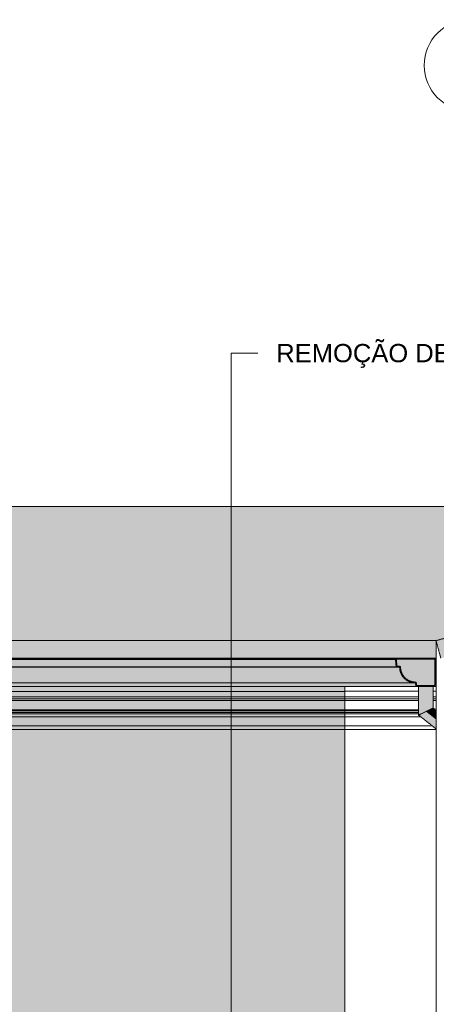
# Model space of a CAD drawing. Header units: millimetres. Extents: x -21497 to 33161, y -1951 to 8822.
# Tile 18 of 33: x -8372 to -6092, y 3435 to 8822. Entities that reach past the tile are written whole.
import ezdxf

# ---------------------------------------------------------------- set-up
doc = ezdxf.new("R2010")
doc.units = ezdxf.units.MM
doc.linetypes.add('_Tracejado médio', pattern=[4, 3, -1])
for name, color, linetype, lineweight in [('A-GENM', 13, 'Continuous', 25), ('A-ROOF', 132, 'Continuous', 25), ('A-ROOF-OTLN', 132, 'Continuous', 25), ('A-ROOF-PATT', 132, 'Continuous', 25), ('A-WALL', 113, 'Continuous', 18), ('G-ANNO-TEXT', 231, 'Continuous', 9), ('S-GRID-IDEN', 1, 'Continuous', 9)]:
    doc.layers.add(name, color=color, linetype=linetype, lineweight=lineweight)
doc.styles.add('Arial_3', font='arial.ttf', dxfattribs={"height": 100})

# ---------------------------------------------------------------- blocks, each defined once
blk = doc.blocks.new('Generic Models 24 - Generic Models 24-3312760-CORTE E - MANTER _ DEMOLIR')
at = {"layer": 'A-GENM', "linetype": '_Tracejado médio', "lineweight": 18}
for points in [[(-6189.4, 5017.8), (-6149.4, 5037.2), (-6149.4, 5173.7), (-6189.4, 5173.1), (-6189.4, 5038.7)], [(-6149.4, 5037.2), (-6109.4, 5056.6), (-6109.4, 5173.7), (-6149.4, 5173.1), (-6149.4, 5038.7)], [(-6093.5, 4942.2), (-6093.5, 4993.1), (-6149.4, 5037.2), (-6189.4, 5017.8), (-6130.7, 4971.5)], [(-6093.5, 4993.1), (-6093.5, 5044.1), (-6109.4, 5056.6), (-6149.4, 5037.2), (-6118.7, 5013)]]:
    blk.add_hatch(color=41, dxfattribs=at).paths.add_polyline_path(points, flags=0)
at = {"layer": 'A-GENM', "color": 40, "linetype": '_Tracejado médio', "lineweight": 18}
for p, q in [((-6189.4, 5173.1), (-6189.4, 5017.8)), ((-6109.4, 5056.6), (-6109.4, 5173.1)), ((-6189.4, 5017.8), (-6093.5, 4942.2)), ((-6093.5, 5044.1), (-6109.4, 5056.6))]:
    blk.add_line(p, q, dxfattribs=at)
for points, knots in [([(-6189.4, 5017.8), (-6189.4, 5017.8), (-6188.5, 5018.2), (-6184.4, 5020.2), (-6179, 5022.8), (-6173.8, 5025.3), (-6168, 5028.2), (-6159.8, 5032.1), (-6152.9, 5035.5), (-6149.4, 5037.2)], [0.5, 0.5, 0.5, 0.5, 0.5833333, 0.6666667, 0.75, 0.7916667, 0.8333333, 0.9166667, 1, 1, 1, 1]), ([(-6149.4, 5037.2), (-6145.9, 5038.9), (-6138.9, 5042.2), (-6130.8, 5046.2), (-6124.9, 5049), (-6119.7, 5051.6), (-6114.3, 5054.2), (-6110.3, 5056.1), (-6109.4, 5056.6), (-6109.4, 5056.6)], [0, 0, 0, 0, 0.0833333, 0.1666667, 0.2083333, 0.25, 0.3333333, 0.4166667, 0.5, 0.5, 0.5, 0.5])]:
    blk.add_open_spline(points, degree=3, knots=knots, dxfattribs=at)
blk = doc.blocks.new('ORNAMENTO SUPERIOR - ORNAMENTO SUPERIOR-4323885-CORTE E - MANTER _ DEMOLIR')
at = {"layer": 'A-GENM', "lineweight": 18}
for p, q in [((-6093.5, 5328.7), (-6593.5, 5328.7)), ((-6094.9, 5287.4), (-6093.5, 5287.4)), ((-6094.9, 5282.4), (-6093.5, 5282.4)), ((-6094.9, 5277.4), (-6093.5, 5277.4)), ((-6094.9, 5267.4), (-6093.5, 5267.4)), ((-6094.9, 5262.4), (-6093.5, 5262.4)), ((-6094.9, 5257.4), (-6093.5, 5257.4)), ((-6094.9, 5252.4), (-6093.5, 5252.4)), ((-6094.9, 5232.4), (-6093.5, 5232.4)), ((-6094.9, 5202.4), (-6093.5, 5202.4)), ((-6094.9, 5192.4), (-6093.5, 5192.4)), ((-6094.9, 5187.4), (-6093.5, 5187.4)), ((-6094.9, 5176.7), (-6093.5, 5176.7)), ((-6593.5, 5147.5), (-6189.4, 5147.5)), ((-6109.4, 5147.5), (-6093.5, 5147.5)), ((-6593.5, 5116.7), (-6189.4, 5116.7)), ((-6593.5, 5106.7), (-6189.4, 5106.7)), ((-6593.5, 5096.7), (-6189.4, 5096.7)), ((-6109.4, 5116.7), (-6093.5, 5116.7)), ((-6109.4, 5106.7), (-6093.5, 5106.7)), ((-6109.4, 5096.7), (-6093.5, 5096.7)), ((-6593.5, 5046.7), (-6189.4, 5046.7)), ((-6593.5, 5041.7), (-6189.4, 5041.7)), ((-6593.5, 5031.7), (-6189.4, 5031.7)), ((-6593.5, 5023.7), (-6189.4, 5023.7)), ((-6096.8, 5046.7), (-6093.5, 5046.7)), ((-6593.5, 5008.7), (-6177.8, 5008.7)), ((-6593.5, 4958.7), (-6114.4, 4958.7)), ((-6593.5, 4938.7), (-6093.5, 4938.7))]:
    blk.add_line(p, q, dxfattribs=at)
blk = doc.blocks.new('Grid - Head Grid-11506-CORTE E - MANTER _ DEMOLIR')
at = {"layer": 'S-GRID-IDEN'}
blk.add_circle((-673.5, 8571.9), 250, dxfattribs=at)

msp = doc.modelspace()

# ---------------------------------------------------------------- hatches: boundary and pattern name
at = {"layer": 'A-ROOF'}
for points in [[(-6067.348, 5328.765), (-6066.517, 5328.765), (-3261.73, 6090.253), (-459.804, 5329.986), (-433.618, 5426.496), (-3261.738, 6193.871), (-6093.492, 5425.061)], [(-6093.492, 5328.765), (-6093.492, 5425.061), (-11589.517, 5425.061), (-11609.74, 5328.765), (-6166.034, 5328.765)]]:
    msp.add_hatch(color=254, dxfattribs=at).paths.add_polyline_path(points, flags=0)
at = {"layer": 'A-ROOF-OTLN'}
h = msp.add_hatch(color=254, dxfattribs=at)
h.paths.add_polyline_path([(-6199.228, 5178.653), (-6099.925, 5178.653), (-6099.925, 5322.593), (-11583.084, 5322.593), (-11583.084, 5178.653), (-11483.781, 5178.653), (-11480.289, 5198.457), (-11453.618, 5201.552), (-11429.445, 5213.238), (-11410.453, 5232.218), (-11398.71, 5256.736), (-11395.638, 5283.052), (-11375.624, 5286.581), (-11372.485, 5322.464), (-6310.486, 5322.028), (-6307.385, 5286.581), (-6287.371, 5283.052), (-6286.058, 5263.875), (-6280.24, 5245.554), (-6270.248, 5229.132), (-6256.651, 5215.545), (-6240.223, 5205.564), (-6221.898, 5199.758), (-6202.72, 5198.457), (-6201.819, 5193.349)], flags=0)
h.paths.add_polyline_path([(-11476.113, 5193.349), (-11453.618, 5196.409), (-11453.971, 5196.854), (-11465.798, 5194.982)], flags=0)
h.paths.add_polyline_path([(-11444.36, 5200.242), (-11433.338, 5204.806), (-11429.445, 5207.838), (-11435.4, 5204.806)], flags=0)
h.paths.add_polyline_path([(-11422.02, 5213.486), (-11415.617, 5218.396), (-11410.703, 5224.796), (-11418.479, 5217.024)], flags=0)
h.paths.add_polyline_path([(-11405.144, 5232.035), (-11402.016, 5236.108), (-11397.445, 5247.127), (-11405.05, 5232.218)], flags=0)
h.paths.add_polyline_path([(-11394.419, 5254.423), (-11393.46, 5256.736), (-11393.46, 5260.458), (-11394.108, 5256.384)], flags=0)
for points in [[(-9099.832, 5193.349), (-6206.896, 5193.349), (-6229.038, 5196.263), (-6250.659, 5205.564), (-6267.392, 5218.396), (-6280.993, 5236.108), (-6289.549, 5256.736), (-6292.477, 5278.876), (-11390.532, 5278.876), (-11393.606, 5256.384), (-11402.016, 5236.108), (-11405.144, 5232.035), (-11406.896, 5228.6), (-11410.703, 5224.796), (-11415.617, 5218.396), (-11422.267, 5213.238), (-11425.827, 5209.681), (-11429.445, 5207.791), (-11433.338, 5204.806), (-11453.971, 5196.263), (-11476.113, 5193.349), (-9194.471, 5193.349)], [(-11390.532, 5278.876), (-6292.477, 5278.876), (-6312.031, 5282.324), (-11371.16, 5282.291), (-11375.624, 5281.504)], [(-7112.42, 5282.324), (-6312.031, 5282.324), (-6315.505, 5322.028), (-11367.504, 5322.028), (-11370.978, 5282.324), (-7490.975, 5282.324)], [(-6315.505, 5322.028), (-6315.505, 5322.464), (-6355.311, 5322.028)], [(-6118.714, 5173.653), (-6094.925, 5173.653), (-6094.925, 5322.593), (-6099.925, 5322.593), (-6099.925, 5178.653), (-6199.228, 5178.653), (-6202.72, 5198.457), (-6221.898, 5199.758), (-6240.223, 5205.564), (-6256.651, 5215.545), (-6270.248, 5229.132), (-6280.24, 5245.554), (-6286.058, 5263.875), (-6287.371, 5283.052), (-6307.385, 5286.581), (-6310.524, 5322.464), (-6315.505, 5322.028), (-6312.031, 5282.324), (-6292.477, 5278.876), (-6289.549, 5256.736), (-6280.993, 5236.108), (-6267.392, 5218.396), (-6249.671, 5204.806), (-6229.038, 5196.263), (-6206.896, 5193.349), (-6203.423, 5173.653), (-6166.034, 5173.653)], [(-7301.697, 5173.653), (-6203.423, 5173.653), (-6206.896, 5193.349), (-11476.113, 5193.349), (-11479.586, 5173.653), (-7396.336, 5173.653)]]:
    msp.add_hatch(color=254, dxfattribs=at).paths.add_polyline_path(points, flags=0)
at = {"layer": 'A-ROOF-PATT'}
msp.add_hatch(color=254, dxfattribs=at).paths.add_polyline_path([(-8248.084, 5425.061), (-6093.492, 5425.061), (-3395.314, 6157.751), (-14966.045, 6157.751), (-11589.517, 5425.061), (-8626.639, 5425.061)], flags=0)
at = {"layer": 'A-WALL'}
for points in [[(-6733.866, 5322.593), (-6593.492, 5322.593), (-6593.492, 5328.7), (-11453.492, 5328.7), (-11453.492, 5322.593), (-7112.42, 5322.593)], [(-9005.193, 5147.468), (-6593.492, 5147.468), (-6593.492, 5173.653), (-11453.492, 5173.096), (-11453.492, 5147.468), (-9099.832, 5147.468)], [(-10614.051, 5116.654), (-6593.492, 5116.654), (-6593.492, 5147.468), (-11453.492, 5147.468), (-11453.492, 5116.654), (-10708.689, 5116.654)], [(-6639.227, 5106.654), (-6593.492, 5106.654), (-6593.492, 5116.654), (-11453.492, 5116.654), (-11453.492, 5106.654), (-6733.866, 5106.654)], [(-9005.193, 5096.654), (-6593.492, 5096.654), (-6593.492, 5106.654), (-11453.492, 5106.654), (-11453.492, 5096.654), (-9099.832, 5096.654)], [(-6639.227, 5046.654), (-6593.492, 5046.654), (-6593.492, 5096.654), (-11453.492, 5096.654), (-11453.492, 5046.654), (-6733.866, 5046.654)], [(-6639.227, 5041.654), (-6593.492, 5041.654), (-6593.492, 5046.654), (-11453.492, 5046.654), (-11453.492, 5041.654), (-6733.866, 5041.654)], [(-9005.193, 5031.654), (-6593.492, 5031.817), (-6593.492, 5041.654), (-11453.492, 5041.654), (-11453.492, 5031.654), (-9099.832, 5031.654)], [(-6639.227, 5023.654), (-6593.492, 5023.654), (-6593.492, 5031.654), (-11453.492, 5031.654), (-11453.492, 5023.654), (-6733.866, 5023.654)], [(-6639.227, 5008.654), (-6593.492, 5008.654), (-6593.492, 5023.654), (-11453.492, 5023.654), (-11453.492, 5008.654), (-6733.866, 5008.654)], [(-9005.193, 4958.654), (-6593.492, 4958.654), (-6593.492, 5008.654), (-11453.492, 5008.654), (-11453.492, 4958.654), (-9383.748, 4958.654)], [(-6733.866, 4938.654), (-6593.492, 4938.654), (-6593.492, 4958.654), (-11453.492, 4958.654), (-11453.492, 4938.654), (-7112.42, 4938.654)]]:
    msp.add_hatch(color=254, dxfattribs=at).paths.add_polyline_path(points, flags=0)
h = msp.add_hatch(color=254, dxfattribs=at)
h.paths.add_polyline_path([(-11453.492, 1030), (-10173.543, 1030), (-10173.543, 1513.331), (-10193.492, 1513.331), (-10193.492, 1533.331), (-10173.543, 1533.331), (-10173.543, 1553.833), (-10193.543, 1553.833), (-10193.543, 1573.833), (-10173.728, 1574.317), (-10180.668, 1588.509), (-10191.524, 1602.003), (-10203.303, 1611.818), (-10217.762, 1619.421), (-10233.441, 1623.833), (-10233.441, 1761.178), (-10173.543, 1761.178), (-10173.543, 2103.721), (-9933.566, 2103.721), (-9933.566, 3239.8), (-8241.166, 3239.8), (-8241.166, 2103.721), (-7973.441, 2103.721), (-7973.441, 1703.833), (-7913.543, 1703.833), (-7913.543, 1623.819), (-7929.221, 1619.421), (-7943.68, 1611.818), (-7956.23, 1601.36), (-7966.316, 1588.509), (-7973.441, 1573.833), (-7953.441, 1573.833), (-7953.492, 1553.833), (-7973.441, 1553.833), (-7973.441, 1533.331), (-7953.492, 1533.331), (-7953.492, 1513.331), (-7973.441, 1513.331), (-7973.441, 1030), (-6593.492, 1030), (-6593.492, 4938.654), (-11453.492, 4938.654), (-11453.492, 1477.909)], flags=0)
h.paths.add_polyline_path([(-9893.543, 1030), (-9857.366, 1030), (-9857.366, 1063.6), (-9893.543, 1063.6)], flags=0)

# ---------------------------------------------------------------- linework, layer by layer
at = {"layer": 'A-ROOF', "color": 40, "linetype": '_Tracejado médio', "lineweight": 18}
for p, q in [((-3395.314, 6157.751), (-14966.045, 6157.751)), ((-6093.492, 5425.061), (-3261.738, 6193.871)), ((-11589.517, 5425.061), (-6093.492, 5425.061)), ((-6093.492, 5425.061), (-6067.348, 5328.765)), ((-11610.409, 5328.765), (-6093.492, 5328.765))]:
    msp.add_line(p, q, dxfattribs=at)
at = {"layer": 'A-ROOF-OTLN', "color": 40, "linetype": '_Tracejado médio', "lineweight": 18}
for p, q in [((-6094.925, 5322.593), (-11583.084, 5322.593)), ((-6292.477, 5278.876), (-11390.532, 5278.876)), ((-6310.524, 5322.464), (-11372.485, 5322.464)), ((-6312.031, 5282.324), (-11370.978, 5282.324)), ((-6315.505, 5322.028), (-11367.504, 5322.028)), ((-6310.524, 5322.464), (-6315.505, 5322.028)), ((-6315.505, 5322.028), (-6312.031, 5282.324)), ((-6312.031, 5282.324), (-6292.477, 5278.876)), ((-6307.385, 5286.581), (-6310.524, 5322.464)), ((-6287.371, 5283.052), (-6307.385, 5286.581)), ((-6099.925, 5322.593), (-6099.925, 5178.653)), ((-6094.925, 5173.653), (-6094.925, 5322.593)), ((-6094.925, 5173.653), (-11479.586, 5173.653)), ((-11476.113, 5193.349), (-6206.896, 5193.349)), ((-6206.896, 5193.349), (-11476.113, 5193.349)), ((-6206.896, 5193.349), (-6203.423, 5173.653)), ((-6199.228, 5178.653), (-6202.72, 5198.457)), ((-6099.925, 5178.653), (-6199.228, 5178.653))]:
    msp.add_line(p, q, dxfattribs=at)
for radius, start, end in [(85.58, 180.036036, 270), (80.58, 177.067056, 272.97092)]:
    msp.add_arc((-6206.896, 5278.929), radius, start, end, dxfattribs=at)
at = {"layer": 'A-WALL'}
for p, q in [((-6093.492, 5425.061), (-6093.492, 1030)), ((-6593.492, 4958.654), (-6593.492, 1030))]:
    msp.add_line(p, q, dxfattribs=at)
at = {"layer": 'A-WALL', "color": 40, "linetype": '_Tracejado médio'}
for p, q in [((-6593.492, 5328.7), (-11453.492, 5328.7)), ((-6593.492, 5328.7), (-6593.492, 5322.593)), ((-6593.492, 5173.166), (-6593.492, 5031.654)), ((-11453.492, 5147.468), (-6593.492, 5147.468)), ((-11453.492, 5116.654), (-6593.492, 5116.654)), ((-11453.492, 5106.654), (-6593.492, 5106.654)), ((-11453.492, 5096.654), (-6593.492, 5096.654)), ((-11453.492, 5046.654), (-6593.492, 5046.654)), ((-11453.492, 5041.654), (-6593.492, 5041.654)), ((-11453.492, 5031.654), (-6593.492, 5031.654)), ((-11453.492, 5023.654), (-6593.492, 5023.654)), ((-6593.492, 5031.654), (-6593.492, 4958.654)), ((-11453.492, 5008.654), (-6593.492, 5008.654)), ((-11453.492, 4958.654), (-6593.492, 4958.654)), ((-11453.492, 4938.654), (-6593.492, 4938.654)), ((-6593.492, 1030), (-6593.492, 4938.654))]:
    msp.add_line(p, q, dxfattribs=at)
at = {"layer": 'G-ANNO-TEXT', "color": 250}
for p, q in [((-7214.494, 6997.853), (-7069.24, 6997.853)), ((-7214.494, 1525.284), (-7214.494, 6997.853))]:
    msp.add_line(p, q, dxfattribs=at)

# ---------------------------------------------------------------- block references
at = {"layer": 'A-GENM', "lineweight": 18}
msp.add_blockref('ORNAMENTO SUPERIOR - ORNAMENTO SUPERIOR-4323885-CORTE E - MANTER _ DEMOLIR', (0, 0), dxfattribs=at)
at = {"layer": 'A-GENM', "color": 40, "linetype": '_Tracejado médio', "lineweight": 18}
msp.add_blockref('Generic Models 24 - Generic Models 24-3312760-CORTE E - MANTER _ DEMOLIR', (0, 0), dxfattribs=at)
at = {"layer": 'S-GRID-IDEN'}
msp.add_blockref('Grid - Head Grid-11506-CORTE E - MANTER _ DEMOLIR', (-5235, 0), dxfattribs=at)

# ---------------------------------------------------------------- texts
at = {"layer": 'G-ANNO-TEXT', "color": 7, "insert": (-6967.64, 7047.853), "char_height": 100, "width": 2553.37469, "attachment_point": 1, "style": 'Arial_3'}
msp.add_mtext('REMOÇÃO DE BANCADA E PIA', dxfattribs=at)

doc.saveas('drawing.dxf')
